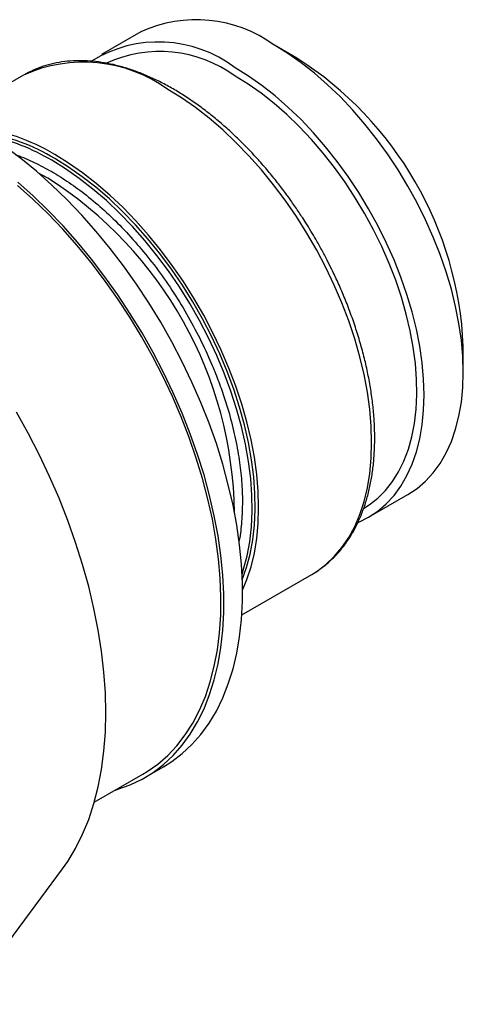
# Model space of a CAD drawing. Header units: millimetres. Extents: x 0 to 279, y 0 to 216.
# Tile 13 of 13: x 231 to 247, y 158 to 195. Entities that reach past the tile are written whole.
import ezdxf

# ---------------------------------------------------------------- set-up
doc = ezdxf.new("R2010")
doc.units = ezdxf.units.MM

msp = doc.modelspace()

# ---------------------------------------------------------------- linework, layer by layer
for p, q in [((235.22, 194.788), (233.735, 193.931)), ((241.119, 193.798), (240.271, 194.288)), ((230.79, 193.154), (228.141, 191.625)), ((231.706, 189.258), (231.356, 189.45)), ((247.412, 181.918), (247.412, 182.898)), ((243.835, 176.437), (245.319, 177.294)), ((239.04, 172.746), (241.689, 174.274)), ((241.689, 174.274), (241.746, 174.308)), ((235.378, 166.59), (236.085, 166.998)), ((233.465, 165.659), (235.303, 166.72)), ((228.473, 158.017), (232.262, 163.138))]:
    msp.add_line(p, q)
at = {"flags": 128}
for points in [[(245.319, 177.294), (245.32, 177.294), (245.667, 177.525), (245.987, 177.798), (246.278, 178.114), (246.538, 178.47), (246.766, 178.865), (246.961, 179.296), (247.122, 179.762), (247.248, 180.259), (247.339, 180.787), (247.393, 181.34), (247.412, 181.918), (247.393, 182.517), (247.339, 183.134), (247.248, 183.766), (247.122, 184.409), (246.961, 185.06), (246.766, 185.717), (246.538, 186.375), (246.278, 187.031), (245.987, 187.683), (245.667, 188.326), (245.32, 188.957), (244.947, 189.574), (244.55, 190.173), (244.131, 190.75), (243.693, 191.304), (243.237, 191.83), (242.766, 192.327), (242.282, 192.793), (241.788, 193.223), (241.286, 193.618), (240.779, 193.973), (240.27, 194.288)], [(243.447, 176.245), (243.462, 176.251), (243.835, 176.437), (244.182, 176.667), (244.502, 176.941), (244.793, 177.257), (245.053, 177.613), (245.281, 178.008), (245.476, 178.439), (245.637, 178.905), (245.764, 179.402), (245.854, 179.929), (245.909, 180.483), (245.927, 181.061), (245.909, 181.66), (245.854, 182.277), (245.764, 182.908), (245.637, 183.552), (245.476, 184.203), (245.281, 184.86), (245.053, 185.518), (244.793, 186.174), (244.502, 186.826), (244.182, 187.469), (243.835, 188.1), (243.462, 188.717), (243.065, 189.315), (242.646, 189.893), (242.208, 190.446), (241.752, 190.973), (241.281, 191.47), (240.797, 191.935), (240.303, 192.366), (239.801, 192.76), (239.294, 193.116), (238.785, 193.431)], [(243.644, 176.767), (243.858, 176.903), (244.18, 177.154), (244.473, 177.447), (244.736, 177.781), (244.969, 178.153), (245.169, 178.561), (245.336, 179.005), (245.468, 179.48), (245.566, 179.985), (245.629, 180.518), (245.656, 181.074), (245.647, 181.652), (245.602, 182.249), (245.522, 182.861), (245.406, 183.484), (245.256, 184.117), (245.073, 184.755), (244.856, 185.396), (244.608, 186.035), (244.33, 186.67), (244.022, 187.298), (243.688, 187.914), (243.328, 188.516), (242.944, 189.101), (242.538, 189.665), (242.113, 190.206), (241.67, 190.72), (241.213, 191.206), (240.743, 191.66), (240.262, 192.081), (239.774, 192.466), (239.281, 192.812), (238.785, 193.119)], [(241.746, 174.308), (241.872, 174.388), (242.218, 174.646), (242.536, 174.947), (242.825, 175.288), (243.083, 175.669), (243.309, 176.087), (243.502, 176.541), (243.661, 177.029), (243.786, 177.547), (243.875, 178.095), (243.929, 178.668), (243.947, 179.265), (243.929, 179.883), (243.875, 180.518), (243.786, 181.169), (243.661, 181.831), (243.502, 182.502), (243.309, 183.179), (243.083, 183.859), (242.825, 184.537), (242.536, 185.212), (242.218, 185.88), (241.872, 186.538), (241.5, 187.182), (241.103, 187.81), (240.684, 188.42), (240.244, 189.007), (239.785, 189.57), (239.31, 190.105), (238.82, 190.611), (238.319, 191.084), (237.807, 191.523), (237.289, 191.926), (236.765, 192.29), (236.239, 192.615)], [(236.085, 166.998), (236.398, 167.195), (236.792, 167.496), (237.158, 167.838), (237.496, 168.222), (237.802, 168.645), (238.078, 169.106), (238.321, 169.603), (238.531, 170.135), (238.708, 170.7), (238.849, 171.295), (238.956, 171.919), (239.028, 172.57), (239.063, 173.245), (239.063, 173.942), (239.028, 174.658), (238.956, 175.391), (238.849, 176.139), (238.708, 176.898), (238.531, 177.666), (238.321, 178.441), (238.078, 179.219), (237.802, 179.998), (237.496, 180.775), (237.158, 181.548), (236.792, 182.313), (236.398, 183.069), (235.978, 183.811), (235.533, 184.539), (235.064, 185.248), (234.574, 185.938), (234.063, 186.604), (233.535, 187.246), (232.99, 187.86), (232.431, 188.445), (231.859, 188.998), (231.277, 189.518), (230.687, 190.002), (230.09, 190.45)], [(239.05, 174.288), (239.108, 174.466), (239.242, 174.972), (239.341, 175.509), (239.404, 176.072), (239.431, 176.659), (239.422, 177.268), (239.377, 177.896), (239.296, 178.54), (239.179, 179.196), (239.028, 179.861), (238.843, 180.533), (238.624, 181.208), (238.373, 181.883), (238.091, 182.554), (237.779, 183.219), (237.439, 183.874), (237.072, 184.517), (236.681, 185.143), (236.266, 185.751), (235.831, 186.337), (235.376, 186.898), (234.905, 187.432), (234.419, 187.936), (233.921, 188.408), (233.414, 188.846), (232.898, 189.247), (232.378, 189.61), (231.855, 189.933)], [(239.067, 173.683), (239.232, 174.077), (239.391, 174.564), (239.516, 175.082), (239.605, 175.63), (239.659, 176.203), (239.677, 176.8), (239.659, 177.418), (239.605, 178.054), (239.516, 178.704), (239.391, 179.366), (239.232, 180.038), (239.039, 180.714), (238.813, 181.394), (238.555, 182.072), (238.266, 182.747), (237.948, 183.415), (237.603, 184.073), (237.23, 184.717), (236.834, 185.346), (236.414, 185.955), (235.974, 186.542), (235.516, 187.105), (235.04, 187.64), (234.551, 188.146), (234.049, 188.619), (233.538, 189.058), (233.019, 189.461), (232.496, 189.825), (231.97, 190.15)], [(239.059, 174.071), (239.222, 174.532), (239.356, 175.038), (239.455, 175.575), (239.518, 176.138), (239.545, 176.725), (239.536, 177.334), (239.491, 177.962), (239.41, 178.606), (239.294, 179.262), (239.142, 179.927), (238.957, 180.599), (238.738, 181.274), (238.487, 181.949), (238.205, 182.62), (237.893, 183.285), (237.553, 183.94), (237.187, 184.583), (236.795, 185.209), (236.381, 185.817), (235.945, 186.403), (235.491, 186.964), (235.019, 187.498), (234.534, 188.002), (234.036, 188.475), (233.528, 188.912), (233.013, 189.313), (232.492, 189.676), (231.97, 189.999)], [(235.303, 166.72), (235.461, 166.815), (235.865, 167.1), (236.241, 167.427), (236.588, 167.796), (236.905, 168.205), (237.19, 168.654), (237.444, 169.139), (237.664, 169.66), (237.85, 170.214), (238.002, 170.801), (238.118, 171.416), (238.199, 172.06), (238.244, 172.728), (238.253, 173.419), (238.226, 174.13), (238.163, 174.859), (238.065, 175.602), (237.931, 176.358), (237.761, 177.124), (237.558, 177.897), (237.321, 178.674), (237.051, 179.452), (236.75, 180.229), (236.418, 181.002), (236.056, 181.768), (235.666, 182.524), (235.25, 183.268), (234.808, 183.996), (234.342, 184.707), (233.855, 185.398), (233.346, 186.066), (232.82, 186.709), (232.277, 187.325), (231.719, 187.911), (231.148, 188.465), (230.567, 188.986)], [(234.266, 166.121), (234.357, 166.148), (234.826, 166.317), (235.271, 166.53), (235.691, 166.787), (236.085, 167.088), (236.451, 167.43), (236.788, 167.814), (237.095, 168.236), (237.371, 168.697), (237.614, 169.195), (237.824, 169.727), (238.001, 170.291), (238.142, 170.887), (238.249, 171.511), (238.32, 172.162), (238.356, 172.837), (238.356, 173.534), (238.32, 174.25), (238.249, 174.983), (238.142, 175.731), (238.001, 176.49), (237.824, 177.258), (237.614, 178.033), (237.371, 178.811), (237.095, 179.59), (236.788, 180.367), (236.451, 181.14), (236.085, 181.905), (235.691, 182.66), (235.271, 183.403), (234.826, 184.13), (234.357, 184.84), (233.867, 185.529), (233.356, 186.196), (232.828, 186.838), (232.283, 187.452), (231.724, 188.036), (231.152, 188.59), (230.57, 189.109)], [(232.262, 163.138), (232.461, 163.423), (232.758, 163.915), (233.023, 164.445), (233.254, 165.01), (233.45, 165.609), (233.612, 166.24), (233.738, 166.9), (233.829, 167.588), (233.883, 168.302), (233.901, 169.038), (233.883, 169.796), (233.829, 170.573), (233.738, 171.365), (233.612, 172.171), (233.45, 172.989), (233.254, 173.814), (233.023, 174.646), (232.758, 175.481), (232.461, 176.317), (232.132, 177.151), (231.773, 177.98), (231.383, 178.802), (230.966, 179.615), (230.521, 180.415)]]:
    msp.add_lwpolyline(points, dxfattribs=at)
for centre, radius, start, end in [((237.32, 190.245), 5.005, 53.8858, 114.8037), ((235.893, 189.639), 4.769, 52.6674, 122.0097), ((235.948, 189.24), 4.806, 53.8182, 114.8713), ((233.051, 188.203), 5.443, 54.1436, 114.546), ((233.777, 182.293), 13.649, 2.5423, 57.4577), ((228.122, 183.825), 7.403, 58.6827, 83.4483), ((228.12, 183.637), 7.436, 58.8185, 80.8759), ((227.895, 183.319), 7.709, 59.0907, 78.1191), ((223.561, 176.419), 15.204, 0.7443, 57.6065)]:
    msp.add_arc(centre, radius, start, end)
for points, knots in [([(241.749, 174.313), (241.849, 174.376), (242.071, 174.515), (242.387, 174.778), (242.69, 175.086), (242.959, 175.422), (243.195, 175.779), (243.403, 176.166), (243.584, 176.581), (243.738, 177.022), (243.862, 177.488), (243.957, 177.976), (244.024, 178.485), (244.06, 179.012), (244.068, 179.556), (244.047, 180.113), (243.997, 180.683), (243.918, 181.262), (243.812, 181.849), (243.679, 182.44), (243.52, 183.034), (243.337, 183.625), (243.131, 184.209), (242.909, 184.777), (242.679, 185.309), (242.464, 185.766), (242.26, 186.172), (242.059, 186.552), (241.794, 187.025), (241.539, 187.447), (241.269, 187.868), (241.032, 188.221), (240.739, 188.632), (240.421, 189.052), (240.078, 189.478), (239.714, 189.902), (239.331, 190.317), (238.933, 190.72), (238.521, 191.106), (238.098, 191.473), (237.666, 191.818), (237.226, 192.139), (236.78, 192.434), (236.33, 192.702), (235.878, 192.94), (235.424, 193.149), (234.972, 193.325), (234.521, 193.47), (234.073, 193.58), (233.631, 193.657), (233.194, 193.698), (232.765, 193.704), (232.345, 193.672), (231.934, 193.603), (231.536, 193.494), (231.151, 193.348), (230.909, 193.218), (230.788, 193.153)], [0, 0, 0, 0, 0.016954, 0.03749, 0.058469, 0.077712, 0.097041, 0.116451, 0.135928, 0.155458, 0.175022, 0.194604, 0.214191, 0.233773, 0.253338, 0.272879, 0.292391, 0.311865, 0.331292, 0.350658, 0.369939, 0.389094, 0.408041, 0.426605, 0.444305, 0.460036, 0.471653, 0.484729, 0.498244, 0.519748, 0.528398, 0.542752, 0.557623, 0.573545, 0.590126, 0.607211, 0.624673, 0.642424, 0.660399, 0.678552, 0.696845, 0.715253, 0.733754, 0.752333, 0.77098, 0.789688, 0.808448, 0.827259, 0.846119, 0.86503, 0.883998, 0.903031, 0.922148, 0.941372, 0.960741, 0.980305, 1, 1, 1, 1]), ([(230.482, 190.144), (230.503, 190.137), (230.737, 190.067), (231.197, 189.863), (231.636, 189.625), (231.855, 189.507)], [0, 0, 0, 0, 0.045987, 0.522926, 1, 1, 1, 1]), ([(231.855, 189.507), (232.075, 189.373), (232.515, 189.106), (233.182, 188.61), (233.85, 188.044), (234.522, 187.391), (235.176, 186.669), (235.81, 185.876), (236.408, 185.027), (236.961, 184.132), (237.46, 183.206), (237.848, 182.367), (238.145, 181.631), (238.368, 181.004), (238.59, 180.286), (238.793, 179.482), (238.951, 178.619), (239.043, 177.796), (239.074, 177.016), (239.039, 176.276), (238.99, 175.779), (238.935, 175.545), (238.931, 175.529)], [0, 0, 0, 0, 0.051959, 0.103933, 0.159005, 0.214106, 0.271474, 0.328871, 0.38746, 0.446078, 0.504667, 0.563285, 0.601565, 0.639771, 0.678077, 0.733149, 0.78825, 0.840202, 0.892184, 0.944135, 0.996117, 1, 1, 1, 1])]:
    msp.add_open_spline(points, degree=3, knots=knots)

doc.saveas('drawing.dxf')
